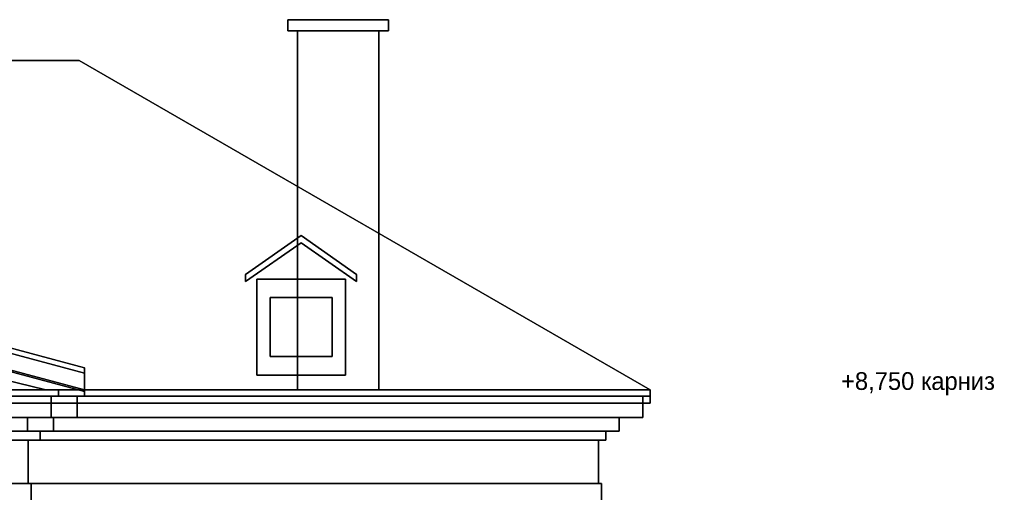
# Model space of a CAD drawing. Header units: metres. Extents: x 1.5 to 35.5, y 0 to 14.7.
# Tile 60 of 60: x 22.2 to 35.5, y 8.3 to 14.7. Entities that reach past the tile are written whole.
import ezdxf

# ---------------------------------------------------------------- set-up
doc = ezdxf.new("R2010")
doc.units = ezdxf.units.M
for name, color, linetype in [('CHIMNEY', 8, 'Continuous'), ('GLASS', 5, 'Continuous'), ('LEVEL', 3, 'Continuous'), ('PLASTER', 8, 'Continuous'), ('SLATE', 8, 'Continuous'), ('SOFFIT', 8, 'Continuous'), ('STUCCO', 8, 'Continuous')]:
    doc.layers.add(name, color=color, linetype=linetype)

msp = doc.modelspace()

# ---------------------------------------------------------------- linework, layer by layer
at = {"layer": 'CHIMNEY'}
for points in [[(27.05, 9.65), (25.95, 9.65), (25.95, 14.5071), (27.05, 14.5071)], [(25.95, 9.65), (27.05, 9.65), (27.05, 14.5071), (25.95, 14.5071)]]:
    msp.add_lwpolyline(points, close=True, dxfattribs=at)
at = {"layer": 'GLASS'}
for points in [[(26.42, 10.1), (25.58, 10.1), (25.58, 10.9), (26.42, 10.9)], [(25.58, 10.1), (26.42, 10.1), (26.42, 10.9), (25.58, 10.9)]]:
    msp.add_lwpolyline(points, close=True, dxfattribs=at)
at = {"layer": 'PLASTER'}
for points in [[(18, 10.7585), (22.55, 9.65), (13.45, 9.65)], [(13.45, 9.65), (22.55, 9.65), (18, 10.7585)], [(30.02, 8.3861), (5.98, 8.3861), (5.98, 8.9694), (30.02, 8.9694)], [(5.98, 8.3861), (30.02, 8.3861), (30.02, 8.9694), (5.98, 8.9694)], [(22.31, 8.3861), (13.69, 8.3861), (13.69, 8.9694), (22.31, 8.9694)], [(13.69, 8.3861), (22.31, 8.3861), (22.31, 8.9694), (13.69, 8.9694)]]:
    msp.add_lwpolyline(points, close=True, dxfattribs=at)
at = {"layer": 'SLATE'}
for points in [[(30.72, 9.65), (5.28, 9.65), (13, 14.1071), (23, 14.1071)], [(5.28, 9.65), (30.72, 9.65), (23, 14.1071), (13, 14.1071)], [(25.25, 11.2127), (26, 11.7378), (26.75, 11.2127), (26.75, 11.115), (26, 11.6402), (25.25, 11.115)], [(25.25, 11.115), (26, 11.6402), (26.75, 11.115), (26.75, 11.2127), (26, 11.7378), (25.25, 11.2127)], [(12.93, 9.8778), (18, 11.2363), (23.07, 9.8778), (23.07, 9.65), (18, 11.0085), (12.93, 9.65)], [(12.93, 9.65), (18, 11.0085), (23.07, 9.65), (23.07, 9.8778), (18, 11.2363), (12.93, 9.8778)]]:
    msp.add_lwpolyline(points, close=True, dxfattribs=at)
at = {"layer": 'SOFFIT'}
for points in [[(30.72, 9.65), (30.72, 9.47), (5.28, 9.47), (5.28, 9.65)], [(5.28, 9.65), (5.28, 9.47), (30.72, 9.47), (30.72, 9.65)]]:
    msp.add_lwpolyline(points, close=True, dxfattribs=at)
at = {"layer": 'STUCCO'}
for points in [[(27.18, 14.5071), (25.82, 14.5071), (25.82, 14.6571), (27.18, 14.6571)], [(25.82, 14.5071), (27.18, 14.5071), (27.18, 14.6571), (25.82, 14.6571)], [(23.07, 9.63), (18, 10.9885), (18, 11.3085), (23.07, 9.95)], [(23.07, 9.95), (18, 11.3085), (18, 10.9885), (23.07, 9.63)], [(26.6, 9.85), (25.4, 9.85), (25.4, 11.15), (26.6, 11.15)], [(25.4, 9.85), (26.6, 9.85), (26.6, 11.15), (25.4, 11.15)], [(30.72, 9.567), (5.28, 9.567), (5.28, 9.65), (30.72, 9.65)], [(5.28, 9.567), (30.72, 9.567), (30.72, 9.65), (5.28, 9.65)], [(23.07, 9.567), (12.93, 9.567), (12.93, 9.65), (23.07, 9.65)], [(12.93, 9.567), (23.07, 9.567), (23.07, 9.65), (12.93, 9.65)], [(22.72, 9.567), (13.28, 9.567), (13.28, 9.65), (22.72, 9.65)], [(13.28, 9.567), (22.72, 9.567), (22.72, 9.65), (13.28, 9.65)], [(30.62, 9.2765), (5.38, 9.2765), (5.38, 9.567), (30.62, 9.567)], [(5.38, 9.2765), (30.62, 9.2765), (30.62, 9.567), (5.38, 9.567)], [(22.97, 9.2765), (13.03, 9.2765), (13.03, 9.567), (22.97, 9.567)], [(13.03, 9.2765), (22.97, 9.2765), (22.97, 9.567), (13.03, 9.567)], [(22.62, 9.2765), (13.38, 9.2765), (13.38, 9.567), (22.62, 9.567)], [(13.38, 9.2765), (22.62, 9.2765), (22.62, 9.567), (13.38, 9.567)], [(30.3, 9.0939), (5.7, 9.0939), (5.7, 9.2765), (30.3, 9.2765)], [(5.7, 9.0939), (30.3, 9.0939), (30.3, 9.2765), (5.7, 9.2765)], [(22.65, 9.0939), (13.35, 9.0939), (13.35, 9.2765), (22.65, 9.2765)], [(13.35, 9.0939), (22.65, 9.0939), (22.65, 9.2765), (13.35, 9.2765)], [(22.3, 9.0939), (13.7, 9.0939), (13.7, 9.2765), (22.3, 9.2765)], [(13.7, 9.0939), (22.3, 9.0939), (22.3, 9.2765), (13.7, 9.2765)], [(30.12, 8.9694), (5.88, 8.9694), (5.88, 9.0939), (30.12, 9.0939)], [(5.88, 8.9694), (30.12, 8.9694), (30.12, 9.0939), (5.88, 9.0939)], [(22.47, 8.9694), (13.53, 8.9694), (13.53, 9.0939), (22.47, 9.0939)], [(13.53, 8.9694), (22.47, 8.9694), (22.47, 9.0939), (13.53, 9.0939)], [(30.06, 7.9), (5.94, 7.9), (5.94, 8.3861), (30.06, 8.3861)], [(5.94, 7.9), (30.06, 7.9), (30.06, 8.3861), (5.94, 8.3861)], [(22.35, 7.9), (13.65, 7.9), (13.65, 8.3861), (22.35, 8.3861)], [(13.65, 7.9), (22.35, 7.9), (22.35, 8.3861), (13.65, 8.3861)]]:
    msp.add_lwpolyline(points, close=True, dxfattribs=at)

# ---------------------------------------------------------------- texts
at = {"layer": 'LEVEL'}
msp.add_text('+8,750 карниз', height=0.24, dxfattribs=at).set_placement((33.3, 9.65))

doc.saveas('drawing.dxf')
